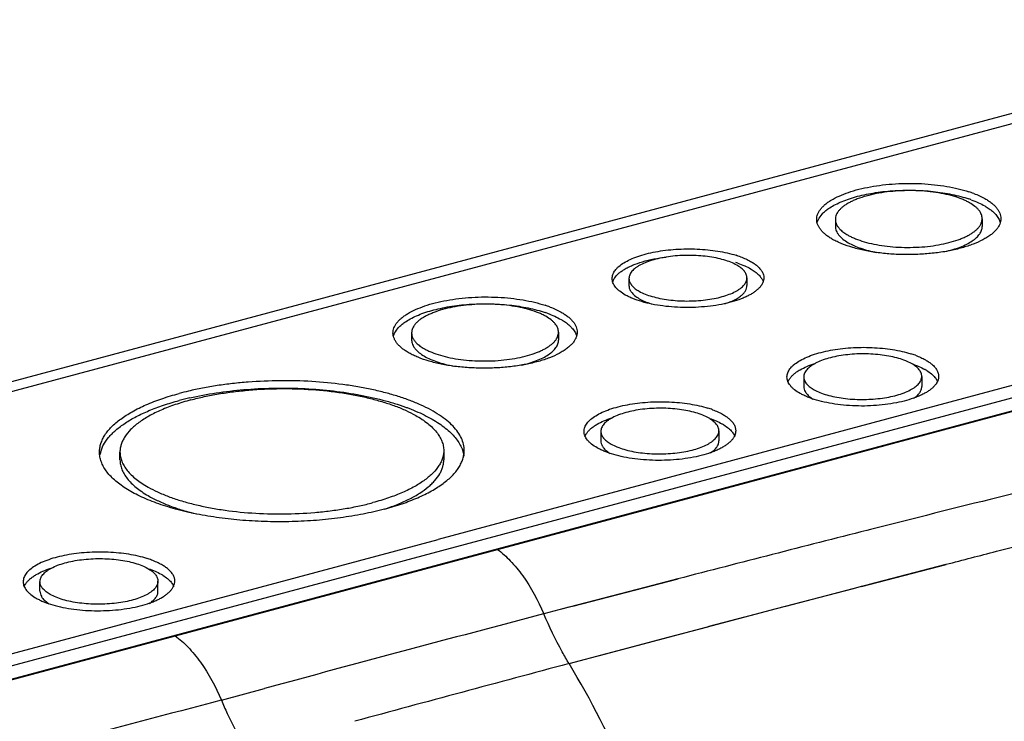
# Model space of a CAD drawing. Header units: millimetres. Extents: x -106 to 325, y 6 to 547.
# Tile 12 of 14: x 63 to 200, y 449 to 547. Entities that reach past the tile are written whole.
import ezdxf

# ---------------------------------------------------------------- set-up
doc = ezdxf.new("R2010")
doc.units = ezdxf.units.MM
doc.header["$LTSCALE"] = 30.734
doc.layers.get('0').update_dxf_attribs({"linetype": 'CONTINUOUS'})

msp = doc.modelspace()

# ---------------------------------------------------------------- linework, layer by layer
at = {"color": 7, "linetype": 'Continuous'}
for p, q in [((249.01, 546.63), (-97.35, 453.78)), ((250.69, 545.66), (-95.67, 452.82)), ((294.31, 521.09), (121.13, 474.66)), ((-43.12, 428.96), (294.42, 519.44)), ((176.13, 518.98), (176.13, 518)), ((196.47, 519.07), (196.47, 518)), ((-28.85, 430.94), (287.03, 515.62)), ((147.55, 510.79), (147.55, 509.8)), ((163.89, 510.87), (163.89, 509.8)), ((117.45, 503.25), (117.45, 502.27)), ((137.79, 503.34), (137.79, 502.27)), ((171.76, 497.16), (171.76, 495.82)), ((188.1, 497.23), (188.1, 495.82)), ((143.66, 489.62), (143.66, 488.29)), ((160, 489.7), (160, 488.29)), ((121.9, 486.96), (121.9, 485.68)), ((77.06, 485.68), (77.06, 486.76)), ((-52.05, 428.25), (121.13, 474.66)), ((65.98, 467.47), (65.98, 468.8)), ((82.32, 467.47), (82.32, 468.88))]:
    msp.add_line(p, q, dxfattribs=at)
at = {"color": 6, "linetype": 'Continuous'}
for p, q in [((149.43, 478.67), (209.82, 494.85)), ((181.01, 476.03), (180.5, 475.9)), ((181.01, 476.02), (180.5, 475.89)), ((179.75, 468.14), (191.48, 471.2)), ((185.99, 469.78), (191.48, 471.21)), ((154.32, 469.17), (139.74, 465.38)), ((154.32, 469.19), (149.95, 468.05)), ((180.85, 468.44), (185.99, 469.78)), ((149.95, 468.05), (138.04, 464.94)), ((167.98, 465.07), (178.63, 467.86)), ((169.29, 465.41), (178.62, 467.85)), ((178.63, 467.86), (179.76, 468.16)), ((179.76, 468.16), (180.85, 468.44)), ((139.24, 465.26), (135.74, 464.34)), ((143.45, 458.57), (167.98, 465.07)), ((158.67, 462.62), (163.59, 463.92)), ((163.59, 463.92), (164.71, 464.21)), ((152.97, 461.11), (158.49, 462.57)), ((158.49, 462.57), (158.67, 462.62)), ((149.69, 460.24), (152.97, 461.11)), ((139.25, 457.46), (149.69, 460.24)), ((91.1, 452.4), (97.08, 454.02))]:
    msp.add_line(p, q, dxfattribs=at)
msp.add_lwpolyline([(-21.87, 432.75), (156.21, 480.48), (183.04, 487.67)], dxfattribs=at)
at = {"color": 7, "linetype": 'Continuous'}
for centre, radius, start, end in [((189.72, 507.9), 15.69, 69.1612, 71.8416), ((189.44, 506.52), 16.14, 70.1653, 71.3404), ((158.1, 499.74), 13.94, 71.0855, 72.1839), ((158.36, 501.12), 13.49, 69.8422, 72.6646), ((130.76, 490.79), 16.14, 70.1653, 71.3404), ((131.05, 492.17), 15.69, 69.1612, 71.8416), ((182.56, 487.49), 13.49, 69.8422, 72.6646), ((184.92, 491.76), 7.37, 59.9941, 60.7088), ((185.1, 492.08), 7.01, 58.3346, 59.9984), ((96.4, 453.25), 43.08, 103.2214, 104.9803), ((96.11, 453.41), 41.91, 102.916, 104.9929), ((154.47, 479.95), 13.49, 69.8422, 72.6646), ((156.82, 484.23), 7.37, 59.9941, 60.7088), ((157, 484.54), 7.01, 58.3346, 59.9984), ((78.35, 485.65), 4.12, 165.853, 169.5256), ((76.89, 459.45), 13.16, 69.8055, 72.7017), ((79.14, 463.4), 7.38, 59.9931, 60.7117), ((79.33, 463.73), 7.01, 58.3378, 59.9973)]:
    msp.add_arc(centre, radius, start, end, dxfattribs=at)
at = {"color": 6, "linetype": 'Continuous'}
for centre, radius, start, end in [((1060.96, -2989.05), 3575.07, 103.66425, 104.24893), ((1510.43, -4760.96), 5403.1, 104.24942, 104.53601), ((2099.73, -6961.52), 7681.2, 104.814409, 105.112847), ((2261.78, -7486.45), 8222.58, 104.959397, 105.173574), ((1783.1, -5941.61), 6614.1, 104.822041, 105.218636)]:
    msp.add_arc(centre, radius, start, end, dxfattribs=at)
at = {"color": 7, "linetype": 'Continuous'}
for points, knots in [([(173.55, 518.97), (173.55, 519.09), (173.57, 519.33), (173.67, 519.68), (173.84, 520.03), (174.07, 520.37), (174.35, 520.71), (174.7, 521.04), (175.11, 521.35), (175.75, 521.77), (176.69, 522.25), (177.97, 522.75), (179.42, 523.17), (181.01, 523.51), (182.7, 523.76), (184.47, 523.92), (186.27, 523.98), (188.07, 523.94), (189.84, 523.8), (191.53, 523.57), (193.12, 523.24), (194.13, 522.96), (194.61, 522.81)], [0, 0, 0, 0, 0.015336, 0.031115, 0.047725, 0.065488, 0.084638, 0.105342, 0.127711, 0.151795, 0.205077, 0.264952, 0.330747, 0.401556, 0.47627, 0.553661, 0.63241, 0.711166, 0.788574, 0.863317, 0.934146, 1, 1, 1, 1]), ([(175.18, 520.46), (175.42, 520.63), (175.96, 520.95), (176.84, 521.38), (177.84, 521.77), (178.94, 522.11), (180.13, 522.4), (181.39, 522.64), (182.72, 522.83), (184.55, 522.99), (186.88, 523.05), (189.19, 522.91), (190.99, 522.68), (192.26, 522.45), (193.47, 522.16), (194.24, 521.93), (194.6, 521.81)], [0, 0, 0, 0, 0.044493, 0.093665, 0.147325, 0.205108, 0.266566, 0.331141, 0.398223, 0.467151, 0.607682, 0.747018, 0.81447, 0.879514, 0.941533, 1, 1, 1, 1]), ([(194.71, 521.28), (194.55, 521.37), (194.22, 521.54), (193.49, 521.86), (192.46, 522.21), (191.11, 522.53), (189.64, 522.78), (188.09, 522.93), (186.49, 522.98), (184.89, 522.93), (183.32, 522.79), (181.83, 522.56), (180.45, 522.24), (179.39, 521.9), (178.63, 521.58), (178.13, 521.34), (177.67, 521.08), (177.27, 520.81), (176.93, 520.52), (176.64, 520.23), (176.42, 519.93), (176.25, 519.62), (176.15, 519.3), (176.13, 519.09), (176.13, 518.98)], [0, 0, 0, 0, 0.026659, 0.055262, 0.117813, 0.186607, 0.260402, 0.337752, 0.41702, 0.496514, 0.574531, 0.649433, 0.719681, 0.783957, 0.81352, 0.841235, 0.867036, 0.89089, 0.912832, 0.932953, 0.951413, 0.968474, 0.984513, 1, 1, 1, 1]), ([(195.31, 522.56), (195.58, 522.46), (196.1, 522.24), (196.6, 521.98), (196.84, 521.85)], [0, 0, 0, 0, 0.520317, 1, 1, 1, 1]), ([(196.47, 519.07), (196.47, 519.17), (196.45, 519.37), (196.36, 519.67), (196.22, 519.96), (196.02, 520.24), (195.77, 520.52), (195.34, 520.89), (194.97, 521.13), (194.71, 521.28)], [0, 0, 0, 0, 0.099821, 0.202647, 0.31126, 0.427945, 0.554443, 0.691744, 1, 1, 1, 1]), ([(194.92, 521.7), (195.26, 521.57), (195.92, 521.31), (196.55, 520.99), (196.84, 520.83)], [0, 0, 0, 0, 0.523739, 1, 1, 1, 1]), ([(196.84, 521.85), (197.01, 521.76), (197.34, 521.56), (197.78, 521.23), (198.17, 520.9), (198.49, 520.55), (198.74, 520.19), (198.92, 519.83), (199.03, 519.46), (199.05, 519.21), (199.05, 519.09)], [0, 0, 0, 0, 0.159992, 0.308548, 0.445798, 0.572198, 0.688819, 0.797395, 0.900193, 1, 1, 1, 1]), ([(173.78, 518.94), (173.91, 519.22), (174.21, 519.63), (174.72, 520.11), (175.02, 520.34), (175.18, 520.46)], [0, 0, 0, 0, 0.456976, 0.716839, 1, 1, 1, 1]), ([(196.84, 520.83), (196.9, 520.79), (197.15, 520.64), (197.38, 520.49), (197.55, 520.36)], [0, 0, 0, 0, 0.259757, 1, 1, 1, 1]), ([(197.55, 520.36), (197.7, 520.25), (197.98, 520.03), (198.23, 519.78), (198.34, 519.65)], [0, 0, 0, 0, 0.52036, 1, 1, 1, 1]), ([(198.34, 519.65), (198.49, 519.49), (198.75, 519.14), (198.92, 518.75), (198.97, 518.55)], [0, 0, 0, 0, 0.526023, 1, 1, 1, 1]), ([(175.76, 516.2), (175.59, 516.3), (175.27, 516.5), (174.82, 516.82), (174.44, 517.16), (174.12, 517.5), (173.87, 517.86), (173.69, 518.23), (173.58, 518.6), (173.55, 518.85), (173.55, 518.97)], [0, 0, 0, 0, 0.159994, 0.308551, 0.445802, 0.572202, 0.688822, 0.797398, 0.900194, 1, 1, 1, 1]), ([(173.61, 518.46), (173.61, 518.5), (173.66, 518.67), (173.72, 518.82), (173.78, 518.94)], [0, 0, 0, 0, 0.244408, 1, 1, 1, 1]), ([(199.05, 519.09), (199.05, 518.95), (199.02, 518.69), (198.9, 518.29), (198.69, 517.9), (198.41, 517.52), (198.05, 517.15), (197.62, 516.8), (197.12, 516.46), (196.33, 516.01), (195.18, 515.5), (193.64, 515), (191.9, 514.6), (190.03, 514.31), (188.07, 514.13), (186.06, 514.07), (184.06, 514.14), (182.11, 514.33), (180.27, 514.63), (178.58, 515.04), (177.29, 515.48), (176.38, 515.88), (175.96, 516.09), (175.76, 516.2)], [0, 0, 0, 0, 0.015487, 0.031524, 0.048587, 0.067046, 0.087161, 0.109103, 0.132963, 0.158759, 0.216013, 0.280284, 0.350537, 0.425433, 0.503455, 0.582949, 0.662222, 0.739578, 0.813388, 0.882178, 0.944724, 0.97333, 1, 1, 1, 1]), ([(176.13, 518.98), (176.13, 518.86), (176.16, 518.62), (176.29, 518.26), (176.51, 517.9), (176.69, 517.69), (176.8, 517.58)], [0, 0, 0, 0, 0.226639, 0.463323, 0.718876, 1, 1, 1, 1]), ([(177.9, 516.77), (178.05, 516.69), (178.39, 516.52), (179.12, 516.2), (180.14, 515.85), (181.49, 515.52), (182.96, 515.28), (184.51, 515.13), (186.11, 515.08), (187.71, 515.12), (189.28, 515.26), (190.77, 515.5), (192.15, 515.82), (193.21, 516.16), (193.97, 516.47), (194.47, 516.72), (194.93, 516.98), (195.33, 517.25), (195.67, 517.53), (195.96, 517.83), (196.19, 518.13), (196.35, 518.44), (196.45, 518.76), (196.47, 518.97), (196.47, 519.07)], [0, 0, 0, 0, 0.026659, 0.055262, 0.117813, 0.186607, 0.260402, 0.337752, 0.41702, 0.496513, 0.574531, 0.649433, 0.719681, 0.783957, 0.81352, 0.841235, 0.867036, 0.89089, 0.912832, 0.932953, 0.951413, 0.968474, 0.984513, 1, 1, 1, 1]), ([(176.13, 518), (176.13, 517.9), (176.15, 517.69), (176.25, 517.37), (176.4, 517.07), (176.54, 516.87), (176.62, 516.78)], [0, 0, 0, 0, 0.232534, 0.472493, 0.726511, 1, 1, 1, 1]), ([(176.8, 517.58), (176.95, 517.43), (177.3, 517.14), (177.69, 516.89), (177.9, 516.77)], [0, 0, 0, 0, 0.470018, 1, 1, 1, 1]), ([(191.29, 514.51), (191.67, 514.6), (192.39, 514.78), (193.41, 515.12), (194.3, 515.51), (195.06, 515.95), (195.59, 516.35), (195.92, 516.69), (196.18, 517.02), (196.36, 517.37), (196.46, 517.73), (196.47, 517.91), (196.47, 518)], [0, 0, 0, 0, 0.175117, 0.337202, 0.484489, 0.615884, 0.731083, 0.782952, 0.831301, 0.91906, 0.96, 1, 1, 1, 1]), ([(176.62, 516.78), (176.78, 516.58), (177.18, 516.2), (177.64, 515.9), (177.9, 515.75)], [0, 0, 0, 0, 0.463151, 1, 1, 1, 1]), ([(177.9, 515.75), (178.16, 515.6), (178.74, 515.31), (179.68, 514.95), (180.74, 514.64), (181.49, 514.47), (181.87, 514.4)], [0, 0, 0, 0, 0.216693, 0.457464, 0.719603, 1, 1, 1, 1]), ([(145.22, 510.78), (145.22, 510.88), (145.24, 511.07), (145.35, 511.47), (145.57, 511.85), (145.87, 512.2), (146.26, 512.57), (146.88, 513), (147.76, 513.46), (148.79, 513.87), (149.97, 514.22), (151.25, 514.5), (152.62, 514.71), (154.06, 514.85), (155.52, 514.9), (156.99, 514.88), (158.44, 514.78), (159.83, 514.6), (161.14, 514.35), (161.98, 514.13), (162.38, 514)], [0, 0, 0, 0, 0.015339, 0.031113, 0.065327, 0.084416, 0.105036, 0.151204, 0.20419, 0.263708, 0.329152, 0.399619, 0.474059, 0.551261, 0.629952, 0.708806, 0.786493, 0.861713, 0.933233, 1, 1, 1, 1]), ([(146.91, 512.05), (147.09, 512.16), (147.46, 512.36), (148.29, 512.74), (149.47, 513.15), (151.03, 513.52), (152.13, 513.69), (152.71, 513.76)], [0, 0, 0, 0, 0.10075, 0.209428, 0.449024, 0.71454, 1, 1, 1, 1]), ([(162.47, 512.64), (162.21, 512.79), (161.63, 513.06), (160.67, 513.39), (159.59, 513.65), (158.41, 513.84), (157.16, 513.96), (155.88, 514), (154.59, 513.97), (153.33, 513.86), (152.13, 513.67), (151.02, 513.41), (150.03, 513.09), (149.3, 512.77), (148.79, 512.48), (148.47, 512.26), (148.19, 512.03), (147.96, 511.8), (147.78, 511.55), (147.65, 511.3), (147.57, 511.05), (147.55, 510.88), (147.55, 510.79)], [0, 0, 0, 0, 0.05522, 0.117785, 0.1866, 0.260393, 0.337743, 0.417016, 0.496515, 0.574539, 0.649439, 0.719699, 0.783971, 0.841234, 0.867027, 0.890886, 0.912836, 0.932954, 0.95141, 0.968474, 0.984515, 1, 1, 1, 1]), ([(162.62, 512.92), (162.94, 512.81), (163.55, 512.58), (164.13, 512.29), (164.4, 512.13)], [0, 0, 0, 0, 0.525947, 1, 1, 1, 1]), ([(163, 513.79), (163.26, 513.7), (163.73, 513.51), (164.19, 513.28), (164.4, 513.16)], [0, 0, 0, 0, 0.522016, 1, 1, 1, 1]), ([(164.4, 513.16), (164.56, 513.07), (164.87, 512.88), (165.16, 512.66), (165.29, 512.55)], [0, 0, 0, 0, 0.521678, 1, 1, 1, 1]), ([(145.57, 510.86), (145.72, 511.09), (146.02, 511.41), (146.49, 511.78), (146.77, 511.96), (146.91, 512.05)], [0, 0, 0, 0, 0.457781, 0.717879, 1, 1, 1, 1]), ([(163.89, 510.87), (163.89, 510.95), (163.88, 511.11), (163.78, 511.43), (163.59, 511.74), (163.33, 512.03), (162.98, 512.33), (162.69, 512.52), (162.47, 512.64)], [0, 0, 0, 0, 0.09988, 0.202777, 0.427654, 0.554305, 0.691702, 1, 1, 1, 1]), ([(164.4, 512.13), (164.43, 512.11), (164.56, 512.04), (164.68, 511.96), (164.77, 511.9)], [0, 0, 0, 0, 0.255852, 1, 1, 1, 1]), ([(164.77, 511.9), (164.96, 511.77), (165.29, 511.52), (165.59, 511.22), (165.72, 511.07)], [0, 0, 0, 0, 0.52876, 1, 1, 1, 1]), ([(165.29, 512.55), (165.43, 512.42), (165.69, 512.17), (165.99, 511.76), (166.18, 511.32), (166.22, 511.02), (166.22, 510.88)], [0, 0, 0, 0, 0.28897, 0.546421, 0.779778, 1, 1, 1, 1]), ([(147.04, 508.5), (146.77, 508.66), (146.39, 508.91), (145.95, 509.29), (145.69, 509.58), (145.48, 509.87), (145.33, 510.17), (145.24, 510.48), (145.22, 510.68), (145.22, 510.78)], [0, 0, 0, 0, 0.308273, 0.445576, 0.57207, 0.688752, 0.797361, 0.900182, 1, 1, 1, 1]), ([(145.32, 510.35), (145.33, 510.39), (145.4, 510.57), (145.49, 510.74), (145.57, 510.86)], [0, 0, 0, 0, 0.240712, 1, 1, 1, 1]), ([(166.22, 510.88), (166.22, 510.77), (166.2, 510.55), (166.1, 510.22), (165.93, 509.9), (165.7, 509.59), (165.4, 509.29), (165.04, 508.99), (164.63, 508.71), (164.16, 508.45), (163.64, 508.19), (162.85, 507.87), (161.76, 507.52), (160.34, 507.18), (158.8, 506.94), (157.18, 506.8), (155.53, 506.75), (153.88, 506.81), (152.27, 506.96), (150.76, 507.21), (149.36, 507.55), (148.3, 507.91), (147.55, 508.24), (147.21, 508.41), (147.04, 508.5)], [0, 0, 0, 0, 0.015485, 0.031523, 0.048583, 0.067041, 0.08716, 0.1091, 0.132954, 0.158754, 0.186467, 0.216029, 0.280304, 0.350549, 0.425449, 0.503464, 0.582959, 0.66223, 0.739585, 0.813385, 0.882184, 0.944738, 0.973341, 1, 1, 1, 1]), ([(147.55, 510.79), (147.55, 510.72), (147.57, 510.57), (147.65, 510.26), (147.78, 510.05), (147.88, 509.91)], [0, 0, 0, 0, 0.235066, 0.476506, 1, 1, 1, 1]), ([(148.97, 509.02), (149.23, 508.87), (149.81, 508.6), (150.78, 508.28), (151.86, 508.01), (153.04, 507.82), (154.29, 507.7), (155.57, 507.66), (156.86, 507.69), (158.11, 507.81), (159.31, 507.99), (160.42, 508.25), (161.41, 508.57), (162.15, 508.89), (162.65, 509.18), (162.98, 509.4), (163.25, 509.63), (163.48, 509.87), (163.66, 510.11), (163.79, 510.36), (163.87, 510.61), (163.89, 510.78), (163.89, 510.87)], [0, 0, 0, 0, 0.05522, 0.117785, 0.1866, 0.260393, 0.337743, 0.417016, 0.496515, 0.574539, 0.649439, 0.719699, 0.783971, 0.841234, 0.867027, 0.890886, 0.912836, 0.932954, 0.95141, 0.968474, 0.984515, 1, 1, 1, 1]), ([(165.72, 511.07), (165.81, 510.95), (165.99, 510.71), (166.11, 510.43), (166.15, 510.3)], [0, 0, 0, 0, 0.521843, 1, 1, 1, 1]), ([(147.55, 509.8), (147.55, 509.73), (147.57, 509.58), (147.65, 509.27), (147.77, 509.05), (147.87, 508.92)], [0, 0, 0, 0, 0.23568, 0.477529, 1, 1, 1, 1]), ([(147.87, 508.92), (148, 508.74), (148.34, 508.39), (148.75, 508.12), (148.97, 507.99)], [0, 0, 0, 0, 0.459097, 1, 1, 1, 1]), ([(147.88, 509.91), (147.89, 509.9), (147.93, 509.84), (147.98, 509.79), (148.01, 509.75)], [0, 0, 0, 0, 0.244539, 1, 1, 1, 1]), ([(148.01, 509.75), (148.14, 509.61), (148.44, 509.34), (148.78, 509.13), (148.97, 509.02)], [0, 0, 0, 0, 0.46638, 1, 1, 1, 1]), ([(160.84, 507.3), (161.07, 507.37), (161.5, 507.52), (162.11, 507.79), (162.64, 508.08), (163.08, 508.39), (163.44, 508.72), (163.69, 509.07), (163.86, 509.43), (163.89, 509.68), (163.89, 509.8)], [0, 0, 0, 0, 0.172113, 0.330674, 0.474737, 0.604069, 0.719084, 0.821219, 0.913402, 1, 1, 1, 1]), ([(114.87, 503.24), (114.87, 503.36), (114.9, 503.6), (115, 503.95), (115.16, 504.3), (115.39, 504.64), (115.68, 504.98), (116.03, 505.31), (116.43, 505.62), (117.08, 506.04), (118.01, 506.52), (119.3, 507.02), (120.75, 507.44), (122.33, 507.78), (124.02, 508.03), (125.79, 508.19), (127.59, 508.25), (129.39, 508.21), (131.16, 508.07), (132.85, 507.84), (134.45, 507.52), (135.46, 507.23), (135.94, 507.08)], [0, 0, 0, 0, 0.015336, 0.031115, 0.047725, 0.065488, 0.084638, 0.105342, 0.127711, 0.151795, 0.205077, 0.264952, 0.330747, 0.401556, 0.47627, 0.553661, 0.63241, 0.711166, 0.788574, 0.863317, 0.934146, 1, 1, 1, 1]), ([(116.5, 504.73), (116.75, 504.9), (117.28, 505.22), (118.16, 505.65), (119.16, 506.04), (120.26, 506.38), (121.45, 506.67), (122.72, 506.91), (124.04, 507.1), (125.88, 507.27), (128.2, 507.32), (130.51, 507.18), (132.31, 506.95), (133.58, 506.72), (134.79, 506.43), (135.56, 506.2), (135.93, 506.08)], [0, 0, 0, 0, 0.044493, 0.093665, 0.147325, 0.205108, 0.266566, 0.331141, 0.398223, 0.467151, 0.607682, 0.747018, 0.81447, 0.879514, 0.941533, 1, 1, 1, 1]), ([(148.97, 507.99), (149.21, 507.85), (149.75, 507.59), (150.32, 507.39), (150.62, 507.29)], [0, 0, 0, 0, 0.470681, 1, 1, 1, 1]), ([(136.03, 505.55), (135.87, 505.64), (135.54, 505.81), (134.81, 506.13), (133.78, 506.48), (132.43, 506.81), (130.96, 507.05), (129.41, 507.2), (127.81, 507.25), (126.21, 507.21), (124.65, 507.06), (123.15, 506.83), (121.77, 506.51), (120.72, 506.17), (119.96, 505.85), (119.45, 505.61), (119, 505.35), (118.59, 505.08), (118.25, 504.79), (117.96, 504.5), (117.74, 504.2), (117.58, 503.89), (117.48, 503.57), (117.45, 503.36), (117.45, 503.25)], [0, 0, 0, 0, 0.026659, 0.055262, 0.117813, 0.186607, 0.260402, 0.337752, 0.41702, 0.496514, 0.574531, 0.649433, 0.719681, 0.783957, 0.81352, 0.841235, 0.867036, 0.89089, 0.912832, 0.932953, 0.951413, 0.968474, 0.984513, 1, 1, 1, 1]), ([(136.24, 505.97), (136.59, 505.85), (137.24, 505.58), (137.87, 505.27), (138.16, 505.1)], [0, 0, 0, 0, 0.523739, 1, 1, 1, 1]), ([(136.63, 506.83), (136.9, 506.73), (137.42, 506.51), (137.93, 506.26), (138.16, 506.12)], [0, 0, 0, 0, 0.520317, 1, 1, 1, 1]), ([(138.16, 506.12), (138.33, 506.03), (138.66, 505.83), (139.11, 505.51), (139.49, 505.17), (139.81, 504.82), (140.06, 504.47), (140.24, 504.1), (140.35, 503.73), (140.37, 503.48), (140.37, 503.36)], [0, 0, 0, 0, 0.159992, 0.308548, 0.445798, 0.572198, 0.688819, 0.797395, 0.900193, 1, 1, 1, 1]), ([(115.1, 503.21), (115.24, 503.5), (115.54, 503.91), (116.04, 504.38), (116.34, 504.61), (116.5, 504.73)], [0, 0, 0, 0, 0.456976, 0.716839, 1, 1, 1, 1]), ([(137.79, 503.34), (137.79, 503.44), (137.77, 503.64), (137.69, 503.94), (137.54, 504.23), (137.34, 504.51), (137.09, 504.79), (136.66, 505.16), (136.29, 505.4), (136.03, 505.55)], [0, 0, 0, 0, 0.099821, 0.202647, 0.31126, 0.427945, 0.554443, 0.691744, 1, 1, 1, 1]), ([(138.16, 505.1), (138.22, 505.06), (138.47, 504.92), (138.71, 504.76), (138.88, 504.63)], [0, 0, 0, 0, 0.259757, 1, 1, 1, 1]), ([(138.88, 504.63), (139.02, 504.52), (139.3, 504.3), (139.55, 504.05), (139.66, 503.93)], [0, 0, 0, 0, 0.52036, 1, 1, 1, 1]), ([(117.09, 500.47), (116.91, 500.57), (116.59, 500.77), (116.14, 501.09), (115.76, 501.43), (115.44, 501.78), (115.19, 502.13), (115.01, 502.5), (114.9, 502.87), (114.87, 503.12), (114.87, 503.24)], [0, 0, 0, 0, 0.159994, 0.308551, 0.445802, 0.572202, 0.688822, 0.797398, 0.900194, 1, 1, 1, 1]), ([(114.93, 502.73), (114.94, 502.77), (114.98, 502.94), (115.04, 503.1), (115.1, 503.21)], [0, 0, 0, 0, 0.244408, 1, 1, 1, 1]), ([(140.37, 503.36), (140.37, 503.23), (140.34, 502.96), (140.22, 502.56), (140.02, 502.17), (139.73, 501.79), (139.37, 501.43), (138.94, 501.07), (138.44, 500.73), (137.65, 500.28), (136.51, 499.77), (134.96, 499.27), (133.23, 498.87), (131.36, 498.58), (129.39, 498.4), (127.38, 498.35), (125.38, 498.41), (123.44, 498.6), (121.59, 498.9), (119.9, 499.31), (118.62, 499.75), (117.7, 500.15), (117.28, 500.36), (117.09, 500.47)], [0, 0, 0, 0, 0.015487, 0.031524, 0.048587, 0.067046, 0.087161, 0.109103, 0.132963, 0.158759, 0.216013, 0.280284, 0.350537, 0.425433, 0.503455, 0.582949, 0.662222, 0.739578, 0.813388, 0.882178, 0.944724, 0.97333, 1, 1, 1, 1]), ([(117.45, 503.25), (117.45, 503.13), (117.48, 502.89), (117.61, 502.53), (117.83, 502.18), (118.02, 501.96), (118.12, 501.85)], [0, 0, 0, 0, 0.226639, 0.463323, 0.718876, 1, 1, 1, 1]), ([(119.22, 501.05), (119.38, 500.96), (119.71, 500.79), (120.44, 500.47), (121.46, 500.12), (122.81, 499.79), (124.28, 499.55), (125.84, 499.4), (127.43, 499.35), (129.03, 499.39), (130.6, 499.53), (132.09, 499.77), (133.47, 500.09), (134.53, 500.43), (135.29, 500.74), (135.8, 500.99), (136.25, 501.25), (136.65, 501.52), (137, 501.8), (137.28, 502.1), (137.51, 502.4), (137.67, 502.71), (137.77, 503.03), (137.79, 503.24), (137.79, 503.34)], [0, 0, 0, 0, 0.026659, 0.055262, 0.117813, 0.186607, 0.260402, 0.337752, 0.41702, 0.496513, 0.574531, 0.649433, 0.719681, 0.783957, 0.81352, 0.841235, 0.867036, 0.89089, 0.912832, 0.932953, 0.951413, 0.968474, 0.984513, 1, 1, 1, 1]), ([(139.66, 503.93), (139.81, 503.76), (140.07, 503.41), (140.24, 503.02), (140.3, 502.82)], [0, 0, 0, 0, 0.526023, 1, 1, 1, 1]), ([(117.45, 502.27), (117.45, 502.17), (117.47, 501.96), (117.57, 501.65), (117.72, 501.34), (117.86, 501.15), (117.94, 501.05)], [0, 0, 0, 0, 0.232534, 0.472493, 0.726511, 1, 1, 1, 1]), ([(118.12, 501.85), (118.27, 501.7), (118.62, 501.41), (119.01, 501.16), (119.22, 501.05)], [0, 0, 0, 0, 0.470018, 1, 1, 1, 1]), ([(132.61, 498.79), (132.99, 498.87), (133.71, 499.05), (134.73, 499.39), (135.63, 499.78), (136.38, 500.22), (136.91, 500.62), (137.24, 500.96), (137.5, 501.29), (137.68, 501.64), (137.78, 502), (137.79, 502.18), (137.79, 502.27)], [0, 0, 0, 0, 0.175117, 0.337202, 0.484489, 0.615884, 0.731083, 0.782952, 0.831301, 0.91906, 0.96, 1, 1, 1, 1]), ([(117.94, 501.05), (118.1, 500.85), (118.5, 500.47), (118.96, 500.17), (119.22, 500.02)], [0, 0, 0, 0, 0.463151, 1, 1, 1, 1]), ([(169.43, 497.15), (169.43, 497.24), (169.45, 497.44), (169.56, 497.83), (169.78, 498.21), (170.08, 498.56), (170.47, 498.93), (171.09, 499.37), (171.97, 499.82), (173, 500.23), (174.18, 500.58), (175.46, 500.86), (176.83, 501.07), (178.27, 501.21), (179.73, 501.27), (181.2, 501.24), (182.65, 501.14), (184.04, 500.96), (185.35, 500.71), (186.19, 500.49), (186.58, 500.37)], [0, 0, 0, 0, 0.015339, 0.031113, 0.065327, 0.084416, 0.105036, 0.151204, 0.20419, 0.263708, 0.329152, 0.399619, 0.474059, 0.551261, 0.629952, 0.708806, 0.786493, 0.861713, 0.933233, 1, 1, 1, 1]), ([(119.22, 500.02), (119.48, 499.87), (120.06, 499.58), (121.01, 499.22), (122.06, 498.91), (122.81, 498.74), (123.2, 498.67)], [0, 0, 0, 0, 0.216693, 0.457464, 0.719603, 1, 1, 1, 1]), ([(186.68, 499), (186.42, 499.15), (185.84, 499.42), (184.88, 499.75), (183.8, 500.01), (182.62, 500.2), (181.37, 500.32), (180.09, 500.37), (178.8, 500.33), (177.54, 500.22), (176.34, 500.03), (175.23, 499.77), (174.24, 499.45), (173.51, 499.13), (173, 498.84), (172.68, 498.62), (172.4, 498.39), (172.17, 498.16), (171.99, 497.91), (171.86, 497.67), (171.78, 497.41), (171.76, 497.24), (171.76, 497.16)], [0, 0, 0, 0, 0.05522, 0.117785, 0.1866, 0.260393, 0.337743, 0.417016, 0.496515, 0.574539, 0.649439, 0.719699, 0.783971, 0.841234, 0.867027, 0.890886, 0.912836, 0.932954, 0.95141, 0.968474, 0.984515, 1, 1, 1, 1]), ([(187.21, 500.15), (187.46, 500.06), (187.94, 499.87), (188.4, 499.64), (188.61, 499.52)], [0, 0, 0, 0, 0.522016, 1, 1, 1, 1]), ([(188.61, 499.52), (188.77, 499.43), (189.08, 499.24), (189.37, 499.02), (189.5, 498.91)], [0, 0, 0, 0, 0.521678, 1, 1, 1, 1]), ([(169.78, 496.87), (169.86, 496.99), (170.04, 497.22), (170.38, 497.55), (170.78, 497.86), (171.08, 498.05), (171.24, 498.14)], [0, 0, 0, 0, 0.217645, 0.4558, 0.716266, 1, 1, 1, 1]), ([(171.24, 498.14), (171.54, 498.32), (172.22, 498.65), (172.92, 498.9), (173.29, 499.02)], [0, 0, 0, 0, 0.471714, 1, 1, 1, 1]), ([(188.1, 497.23), (188.1, 497.31), (188.09, 497.47), (187.99, 497.8), (187.8, 498.11), (187.54, 498.39), (187.19, 498.69), (186.9, 498.88), (186.68, 499)], [0, 0, 0, 0, 0.09988, 0.202777, 0.427654, 0.554305, 0.691702, 1, 1, 1, 1]), ([(186.78, 498.95), (187.1, 498.85), (187.69, 498.62), (188.27, 498.34), (188.53, 498.19)], [0, 0, 0, 0, 0.524781, 1, 1, 1, 1]), ([(188.78, 498.04), (189.01, 497.9), (189.42, 497.62), (189.78, 497.27), (189.93, 497.09)], [0, 0, 0, 0, 0.533153, 1, 1, 1, 1]), ([(189.5, 498.91), (189.64, 498.79), (189.9, 498.54), (190.2, 498.12), (190.39, 497.68), (190.43, 497.39), (190.43, 497.24)], [0, 0, 0, 0, 0.28897, 0.546421, 0.779778, 1, 1, 1, 1]), ([(118.75, 493.26), (118.25, 493.48), (117.22, 493.91), (115.57, 494.48), (113.81, 494.98), (111.93, 495.43), (109.96, 495.81), (107.19, 496.23), (103.6, 496.57), (99.22, 496.68), (95.55, 496.52), (92.66, 496.25), (90.56, 495.97), (88.52, 495.63), (87.2, 495.34), (86.55, 495.19)], [0, 0, 0, 0, 0.049786, 0.102905, 0.159106, 0.218091, 0.27953, 0.343048, 0.474707, 0.609732, 0.744584, 0.810848, 0.875782, 0.938981, 1, 1, 1, 1]), ([(171.25, 494.87), (170.98, 495.02), (170.6, 495.27), (170.16, 495.65), (169.9, 495.94), (169.69, 496.23), (169.54, 496.53), (169.45, 496.84), (169.43, 497.04), (169.43, 497.15)], [0, 0, 0, 0, 0.308273, 0.445576, 0.57207, 0.688752, 0.797361, 0.900182, 1, 1, 1, 1]), ([(169.6, 496.56), (169.61, 496.59), (169.67, 496.69), (169.73, 496.8), (169.78, 496.87)], [0, 0, 0, 0, 0.243582, 1, 1, 1, 1]), ([(190.43, 497.24), (190.43, 497.13), (190.41, 496.91), (190.31, 496.59), (190.14, 496.27), (189.9, 495.95), (189.61, 495.65), (189.25, 495.36), (188.84, 495.08), (188.37, 494.81), (187.85, 494.55), (187.06, 494.23), (185.97, 493.88), (184.55, 493.55), (183.01, 493.31), (181.39, 493.16), (179.74, 493.11), (178.09, 493.17), (176.48, 493.32), (174.97, 493.57), (173.57, 493.91), (172.51, 494.27), (171.76, 494.6), (171.42, 494.78), (171.25, 494.87)], [0, 0, 0, 0, 0.015485, 0.031523, 0.048583, 0.067041, 0.08716, 0.1091, 0.132954, 0.158754, 0.186467, 0.216029, 0.280304, 0.350549, 0.425449, 0.503464, 0.582959, 0.66223, 0.739585, 0.813385, 0.882184, 0.944738, 0.973341, 1, 1, 1, 1]), ([(171.76, 497.16), (171.76, 497.08), (171.78, 496.93), (171.86, 496.62), (171.99, 496.41), (172.09, 496.27)], [0, 0, 0, 0, 0.235066, 0.476506, 1, 1, 1, 1]), ([(173.18, 495.38), (173.44, 495.24), (174.02, 494.97), (174.98, 494.64), (176.07, 494.38), (177.25, 494.18), (178.5, 494.06), (179.78, 494.02), (181.07, 494.06), (182.32, 494.17), (183.52, 494.36), (184.63, 494.61), (185.62, 494.93), (186.36, 495.26), (186.86, 495.55), (187.19, 495.76), (187.46, 495.99), (187.69, 496.23), (187.87, 496.47), (188, 496.72), (188.08, 496.97), (188.1, 497.15), (188.1, 497.23)], [0, 0, 0, 0, 0.05522, 0.117785, 0.1866, 0.260393, 0.337743, 0.417016, 0.496515, 0.574539, 0.649439, 0.719699, 0.783971, 0.841234, 0.867027, 0.890886, 0.912836, 0.932954, 0.95141, 0.968474, 0.984515, 1, 1, 1, 1]), ([(189.93, 497.09), (189.97, 497.04), (190.11, 496.85), (190.23, 496.64), (190.3, 496.47)], [0, 0, 0, 0, 0.264601, 1, 1, 1, 1]), ([(86.74, 494.26), (87.94, 494.53), (90.42, 495), (94.24, 495.44), (98.2, 495.65), (102.19, 495.6), (106.11, 495.31), (109.87, 494.78), (112.84, 494.14), (115.05, 493.51), (116.1, 493.17), (116.61, 492.98)], [0, 0, 0, 0, 0.121856, 0.250038, 0.381912, 0.514709, 0.645569, 0.771735, 0.890628, 0.946633, 1, 1, 1, 1]), ([(86.86, 493.97), (87.48, 494.14), (88.76, 494.45), (90.73, 494.82), (92.8, 495.12), (95.65, 495.42), (99.28, 495.59), (103.61, 495.46), (107.15, 495.08), (109.84, 494.61), (111.74, 494.19), (113.51, 493.7), (115.16, 493.15), (116.65, 492.54), (117.57, 492.07), (118.01, 491.83)], [0, 0, 0, 0, 0.060623, 0.124021, 0.189621, 0.256891, 0.394328, 0.531933, 0.665215, 0.728915, 0.789976, 0.847967, 0.902521, 0.953299, 1, 1, 1, 1]), ([(171.76, 495.82), (171.76, 495.71), (171.8, 495.46), (171.89, 495.24), (171.95, 495.13)], [0, 0, 0, 0, 0.485225, 1, 1, 1, 1]), ([(171.95, 495.13), (171.96, 495.11), (172, 495.05), (172.04, 494.98), (172.08, 494.93)], [0, 0, 0, 0, 0.244284, 1, 1, 1, 1]), ([(172.09, 496.27), (172.1, 496.26), (172.14, 496.21), (172.19, 496.15), (172.22, 496.11)], [0, 0, 0, 0, 0.244539, 1, 1, 1, 1]), ([(172.22, 496.11), (172.35, 495.97), (172.65, 495.71), (172.99, 495.49), (173.18, 495.38)], [0, 0, 0, 0, 0.46638, 1, 1, 1, 1]), ([(186.94, 494.17), (187.11, 494.28), (187.43, 494.52), (187.81, 494.93), (188.01, 495.3), (188.09, 495.6), (188.1, 495.75), (188.1, 495.82)], [0, 0, 0, 0, 0.301382, 0.562337, 0.790377, 0.896465, 1, 1, 1, 1]), ([(74.23, 486.75), (74.23, 486.95), (74.26, 487.35), (74.41, 487.95), (74.64, 488.54), (75.09, 489.34), (75.72, 490.1), (76.49, 490.81), (77.17, 491.35), (77.93, 491.86), (79.08, 492.55), (80.71, 493.35), (82.89, 494.18), (84.45, 494.65), (85.26, 494.87)], [0, 0, 0, 0, 0.040997, 0.082867, 0.126392, 0.172241, 0.272853, 0.328464, 0.38785, 0.451127, 0.518342, 0.664432, 0.825538, 1, 1, 1, 1]), ([(74.36, 486.66), (74.4, 486.84), (74.52, 487.21), (74.86, 487.94), (75.35, 488.65), (75.96, 489.31), (76.7, 489.99), (77.8, 490.81), (79.34, 491.71), (80.79, 492.38), (82.06, 492.88), (83.45, 493.37), (84.53, 493.7), (85.26, 493.89)], [0, 0, 0, 0, 0.041576, 0.084837, 0.178107, 0.228931, 0.282817, 0.400253, 0.531074, 0.675182, 0.752071, 0.831971, 1, 1, 1, 1]), ([(86.86, 493.97), (86.13, 493.78), (84.75, 493.36), (82.81, 492.62), (81.12, 491.79), (79.9, 491.02), (79.07, 490.37), (78.39, 489.74), (77.83, 489.06), (77.43, 488.35), (77.22, 487.82), (77.09, 487.29), (77.06, 486.94), (77.06, 486.76)], [0, 0, 0, 0, 0.174475, 0.33559, 0.481686, 0.612119, 0.671507, 0.727121, 0.827739, 0.873593, 0.917123, 0.958998, 1, 1, 1, 1]), ([(141.33, 489.61), (141.33, 489.71), (141.35, 489.9), (141.46, 490.3), (141.68, 490.68), (141.98, 491.03), (142.37, 491.4), (142.99, 491.83), (143.87, 492.29), (144.9, 492.7), (146.08, 493.05), (147.36, 493.33), (148.73, 493.54), (150.17, 493.68), (151.63, 493.73), (153.1, 493.71), (154.55, 493.61), (155.94, 493.43), (157.25, 493.18), (158.09, 492.96), (158.49, 492.83)], [0, 0, 0, 0, 0.015339, 0.031113, 0.065327, 0.084416, 0.105036, 0.151204, 0.20419, 0.263708, 0.329152, 0.399619, 0.474059, 0.551261, 0.629952, 0.708806, 0.786493, 0.861713, 0.933233, 1, 1, 1, 1]), ([(172.08, 494.93), (172.19, 494.78), (172.49, 494.47), (172.83, 494.22), (173.03, 494.1)], [0, 0, 0, 0, 0.4631, 1, 1, 1, 1]), ([(116.61, 492.98), (116.75, 492.93), (117.33, 492.71), (117.9, 492.48), (118.32, 492.3)], [0, 0, 0, 0, 0.2567, 1, 1, 1, 1]), ([(118.32, 492.3), (118.71, 492.12), (119.46, 491.77), (120.52, 491.19), (121.47, 490.58), (122.31, 489.94), (123.03, 489.29), (123.63, 488.61), (124.1, 487.92), (124.34, 487.43), (124.44, 487.19)], [0, 0, 0, 0, 0.157579, 0.305582, 0.443841, 0.572425, 0.691594, 0.801889, 0.904252, 1, 1, 1, 1]), ([(124.73, 486.98), (124.73, 487.26), (124.66, 487.85), (124.36, 488.71), (123.86, 489.56), (123.18, 490.37), (122.32, 491.16), (121.28, 491.91), (120.08, 492.62), (119.21, 493.05), (118.75, 493.26)], [0, 0, 0, 0, 0.094436, 0.192765, 0.298442, 0.414034, 0.54129, 0.681176, 0.834085, 1, 1, 1, 1]), ([(158.58, 491.47), (158.32, 491.62), (157.74, 491.89), (156.78, 492.22), (155.7, 492.48), (154.52, 492.67), (153.27, 492.79), (151.99, 492.84), (150.7, 492.8), (149.44, 492.69), (148.24, 492.5), (147.13, 492.24), (146.14, 491.92), (145.41, 491.6), (144.9, 491.31), (144.58, 491.09), (144.3, 490.86), (144.07, 490.63), (143.89, 490.38), (143.76, 490.13), (143.68, 489.88), (143.66, 489.71), (143.66, 489.62)], [0, 0, 0, 0, 0.05522, 0.117785, 0.1866, 0.260393, 0.337743, 0.417016, 0.496515, 0.574539, 0.649439, 0.719699, 0.783971, 0.841234, 0.867027, 0.890886, 0.912836, 0.932954, 0.95141, 0.968474, 0.984515, 1, 1, 1, 1]), ([(159.12, 492.62), (159.37, 492.53), (159.84, 492.34), (160.3, 492.11), (160.51, 491.99)], [0, 0, 0, 0, 0.522016, 1, 1, 1, 1]), ([(118.01, 491.83), (118.31, 491.66), (118.88, 491.31), (119.67, 490.74), (120.34, 490.15), (120.9, 489.54), (121.34, 488.91), (121.66, 488.27), (121.85, 487.62), (121.9, 487.18), (121.9, 486.96)], [0, 0, 0, 0, 0.160086, 0.308675, 0.445881, 0.572202, 0.6888, 0.797372, 0.900179, 1, 1, 1, 1]), ([(143.14, 490.61), (143.45, 490.78), (144.12, 491.11), (144.82, 491.37), (145.2, 491.49)], [0, 0, 0, 0, 0.471714, 1, 1, 1, 1]), ([(160, 489.7), (160, 489.78), (159.99, 489.94), (159.89, 490.26), (159.7, 490.58), (159.44, 490.86), (159.09, 491.16), (158.8, 491.35), (158.58, 491.47)], [0, 0, 0, 0, 0.09988, 0.202777, 0.427654, 0.554305, 0.691702, 1, 1, 1, 1]), ([(158.68, 491.42), (159, 491.31), (159.59, 491.09), (160.17, 490.81), (160.43, 490.66)], [0, 0, 0, 0, 0.524781, 1, 1, 1, 1]), ([(160.51, 491.99), (160.67, 491.9), (160.98, 491.71), (161.27, 491.49), (161.4, 491.38)], [0, 0, 0, 0, 0.521678, 1, 1, 1, 1]), ([(161.4, 491.38), (161.54, 491.25), (161.8, 491), (162.11, 490.59), (162.29, 490.15), (162.33, 489.85), (162.33, 489.71)], [0, 0, 0, 0, 0.28897, 0.546421, 0.779778, 1, 1, 1, 1]), ([(143.16, 487.34), (142.88, 487.49), (142.5, 487.74), (142.06, 488.12), (141.8, 488.41), (141.59, 488.7), (141.44, 489), (141.35, 489.31), (141.33, 489.51), (141.33, 489.61)], [0, 0, 0, 0, 0.308273, 0.445576, 0.57207, 0.688752, 0.797361, 0.900182, 1, 1, 1, 1]), ([(141.68, 489.34), (141.76, 489.46), (141.94, 489.69), (142.28, 490.01), (142.68, 490.33), (142.98, 490.51), (143.14, 490.61)], [0, 0, 0, 0, 0.217645, 0.4558, 0.716266, 1, 1, 1, 1]), ([(162.33, 489.71), (162.33, 489.6), (162.31, 489.38), (162.21, 489.05), (162.04, 488.73), (161.81, 488.42), (161.51, 488.12), (161.16, 487.82), (160.74, 487.54), (160.27, 487.28), (159.75, 487.02), (158.96, 486.7), (157.87, 486.35), (156.45, 486.01), (154.91, 485.77), (153.29, 485.63), (151.64, 485.58), (149.99, 485.64), (148.38, 485.79), (146.87, 486.04), (145.47, 486.38), (144.42, 486.74), (143.66, 487.07), (143.32, 487.24), (143.16, 487.34)], [0, 0, 0, 0, 0.015485, 0.031523, 0.048583, 0.067041, 0.08716, 0.1091, 0.132954, 0.158754, 0.186467, 0.216029, 0.280304, 0.350549, 0.425449, 0.503464, 0.582959, 0.66223, 0.739585, 0.813385, 0.882184, 0.944738, 0.973341, 1, 1, 1, 1]), ([(143.66, 489.62), (143.66, 489.55), (143.68, 489.4), (143.76, 489.09), (143.89, 488.88), (143.99, 488.74)], [0, 0, 0, 0, 0.235066, 0.476506, 1, 1, 1, 1]), ([(145.08, 487.85), (145.34, 487.7), (145.92, 487.43), (146.89, 487.11), (147.97, 486.84), (149.15, 486.65), (150.4, 486.53), (151.68, 486.49), (152.97, 486.52), (154.22, 486.64), (155.42, 486.82), (156.53, 487.08), (157.53, 487.4), (158.26, 487.73), (158.76, 488.01), (159.09, 488.23), (159.36, 488.46), (159.59, 488.7), (159.77, 488.94), (159.9, 489.19), (159.98, 489.44), (160, 489.61), (160, 489.7)], [0, 0, 0, 0, 0.05522, 0.117785, 0.1866, 0.260393, 0.337743, 0.417016, 0.496515, 0.574539, 0.649439, 0.719699, 0.783971, 0.841234, 0.867027, 0.890886, 0.912836, 0.932954, 0.95141, 0.968474, 0.984515, 1, 1, 1, 1]), ([(160.68, 490.51), (160.91, 490.37), (161.32, 490.09), (161.68, 489.74), (161.83, 489.56)], [0, 0, 0, 0, 0.533153, 1, 1, 1, 1]), ([(161.83, 489.56), (161.87, 489.51), (162.01, 489.32), (162.13, 489.11), (162.2, 488.94)], [0, 0, 0, 0, 0.264601, 1, 1, 1, 1]), ([(141.5, 489.03), (141.51, 489.06), (141.57, 489.16), (141.63, 489.27), (141.68, 489.34)], [0, 0, 0, 0, 0.243582, 1, 1, 1, 1]), ([(143.66, 488.29), (143.66, 488.17), (143.7, 487.93), (143.79, 487.71), (143.85, 487.6)], [0, 0, 0, 0, 0.485225, 1, 1, 1, 1]), ([(143.99, 488.74), (144, 488.73), (144.04, 488.67), (144.09, 488.62), (144.12, 488.58)], [0, 0, 0, 0, 0.244539, 1, 1, 1, 1]), ([(144.12, 488.58), (144.25, 488.44), (144.55, 488.17), (144.89, 487.96), (145.08, 487.85)], [0, 0, 0, 0, 0.46638, 1, 1, 1, 1]), ([(158.84, 486.64), (159.01, 486.75), (159.33, 486.99), (159.71, 487.4), (159.91, 487.77), (159.99, 488.07), (160, 488.22), (160, 488.29)], [0, 0, 0, 0, 0.301382, 0.562337, 0.790377, 0.896465, 1, 1, 1, 1]), ([(121.9, 486.96), (121.9, 486.79), (121.87, 486.43), (121.74, 485.9), (121.53, 485.37), (121.13, 484.66), (120.57, 483.99), (119.89, 483.36), (119.06, 482.7), (117.84, 481.93), (116.14, 481.1), (114.21, 480.36), (112.83, 479.95), (112.1, 479.75)], [0, 0, 0, 0, 0.041002, 0.082877, 0.126407, 0.17226, 0.272878, 0.328491, 0.387878, 0.51831, 0.664405, 0.825523, 1, 1, 1, 1]), ([(113.7, 478.85), (114.51, 479.07), (116.07, 479.54), (118.25, 480.38), (119.88, 481.17), (121.03, 481.86), (121.79, 482.38), (122.47, 482.91), (123.23, 483.62), (123.87, 484.38), (124.32, 485.19), (124.55, 485.78), (124.7, 486.37), (124.73, 486.78), (124.73, 486.98)], [0, 0, 0, 0, 0.174468, 0.335576, 0.481663, 0.548876, 0.612151, 0.671535, 0.727146, 0.827756, 0.873606, 0.917131, 0.959002, 1, 1, 1, 1]), ([(124.44, 487.19), (124.5, 487.02), (124.61, 486.69), (124.67, 486.35), (124.7, 486.18)], [0, 0, 0, 0, 0.50659, 1, 1, 1, 1]), ([(143.85, 487.6), (143.86, 487.58), (143.9, 487.52), (143.95, 487.45), (143.98, 487.4)], [0, 0, 0, 0, 0.244284, 1, 1, 1, 1]), ([(143.98, 487.4), (144.1, 487.24), (144.39, 486.94), (144.74, 486.69), (144.93, 486.57)], [0, 0, 0, 0, 0.4631, 1, 1, 1, 1]), ([(113.7, 478.85), (112.72, 478.59), (110.7, 478.13), (107.55, 477.61), (104.26, 477.26), (100.88, 477.09), (97.48, 477.09), (94.11, 477.26), (90.84, 477.61), (87.73, 478.13), (85.27, 478.7), (83.43, 479.24), (82.15, 479.67), (80.95, 480.13), (79.83, 480.63), (78.8, 481.15), (77.87, 481.7), (77.03, 482.27), (76.3, 482.87), (75.67, 483.48), (75.15, 484.11), (74.74, 484.76), (74.45, 485.41), (74.27, 486.08), (74.23, 486.53), (74.23, 486.75)], [0, 0, 0, 0, 0.070097, 0.14424, 0.221225, 0.299919, 0.37911, 0.457552, 0.534033, 0.607397, 0.676569, 0.709291, 0.740626, 0.770483, 0.798793, 0.825502, 0.850569, 0.873994, 0.895801, 0.916051, 0.934856, 0.952388, 0.968879, 0.98463, 1, 1, 1, 1]), ([(77.06, 486.76), (77.06, 486.54), (77.11, 486.1), (77.3, 485.45), (77.62, 484.81), (78.06, 484.18), (78.62, 483.57), (79.29, 482.98), (80.08, 482.41), (80.65, 482.07), (80.95, 481.9)], [0, 0, 0, 0, 0.099824, 0.202633, 0.311208, 0.427807, 0.554127, 0.691329, 0.839914, 1, 1, 1, 1]), ([(77.06, 485.68), (77.06, 485.46), (77.11, 485.01), (77.3, 484.35), (77.62, 483.7), (78.06, 483.06), (78.62, 482.43), (79.29, 481.83), (80.08, 481.25), (80.65, 480.89), (80.95, 480.72)], [0, 0, 0, 0, 0.100363, 0.20369, 0.312664, 0.429472, 0.55577, 0.692692, 0.840729, 1, 1, 1, 1]), ([(113.76, 478.88), (114.37, 479.08), (115.53, 479.5), (117.15, 480.23), (118.56, 481.02), (119.57, 481.74), (120.25, 482.35), (120.81, 482.94), (121.27, 483.57), (121.6, 484.22), (121.77, 484.71), (121.87, 485.19), (121.9, 485.52), (121.9, 485.68)], [0, 0, 0, 0, 0.171747, 0.329864, 0.473541, 0.602597, 0.661814, 0.717646, 0.819969, 0.867305, 0.912685, 0.956694, 1, 1, 1, 1]), ([(80.95, 481.9), (81.38, 481.65), (82.31, 481.19), (83.8, 480.57), (85.44, 480.02), (87.22, 479.53), (89.11, 479.11), (91.81, 478.64), (95.35, 478.26), (99.68, 478.14), (103.31, 478.3), (106.16, 478.6), (108.22, 478.9), (110.2, 479.28), (111.48, 479.58), (112.1, 479.75)], [0, 0, 0, 0, 0.046701, 0.097478, 0.15203, 0.210022, 0.271083, 0.334783, 0.468067, 0.605674, 0.743114, 0.810383, 0.875982, 0.939378, 1, 1, 1, 1]), ([(80.95, 480.72), (81.42, 480.45), (82.41, 479.94), (84.02, 479.27), (85.8, 478.67), (87.05, 478.33), (87.7, 478.18)], [0, 0, 0, 0, 0.221401, 0.462984, 0.723125, 1, 1, 1, 1]), ([(80.8, 472.01), (80.41, 472.14), (79.57, 472.36), (78.26, 472.61), (76.87, 472.79), (75.42, 472.89), (73.95, 472.91), (72.48, 472.85), (71.05, 472.72), (69.68, 472.51), (68.39, 472.22), (67.22, 471.88), (66.19, 471.47), (65.3, 471.01), (64.69, 470.58), (64.3, 470.21), (64, 469.86), (63.78, 469.48), (63.67, 469.08), (63.65, 468.89), (63.65, 468.79)], [0, 0, 0, 0, 0.066765, 0.138282, 0.213498, 0.29118, 0.370031, 0.44872, 0.525923, 0.600365, 0.670834, 0.736278, 0.795797, 0.848785, 0.894955, 0.915578, 0.934668, 0.968885, 0.98466, 1, 1, 1, 1]), ([(65.98, 468.8), (65.98, 468.89), (66, 469.06), (66.08, 469.31), (66.21, 469.56), (66.39, 469.8), (66.62, 470.04), (66.9, 470.27), (67.22, 470.49), (67.72, 470.77), (68.46, 471.1), (69.45, 471.42), (70.56, 471.68), (71.76, 471.86), (73.02, 471.98), (74.3, 472.01), (75.59, 471.97), (76.83, 471.85), (78.01, 471.66), (79.1, 471.39), (80.06, 471.07), (80.64, 470.8), (80.9, 470.65)], [0, 0, 0, 0, 0.015483, 0.031523, 0.048585, 0.067038, 0.087154, 0.109101, 0.132957, 0.158747, 0.216008, 0.280277, 0.350534, 0.425429, 0.50345, 0.582945, 0.66222, 0.739574, 0.813375, 0.882202, 0.944776, 1, 1, 1, 1]), ([(65.46, 469.78), (65.76, 469.96), (66.43, 470.29), (67.13, 470.54), (67.5, 470.66)], [0, 0, 0, 0, 0.471846, 1, 1, 1, 1]), ([(80.9, 470.65), (81.12, 470.53), (81.41, 470.34), (81.75, 470.04), (82.02, 469.75), (82.21, 469.44), (82.31, 469.11), (82.32, 468.95), (82.32, 468.88)], [0, 0, 0, 0, 0.308306, 0.445711, 0.572371, 0.797245, 0.900131, 1, 1, 1, 1]), ([(81, 470.6), (81.32, 470.49), (81.91, 470.27), (82.48, 469.99), (82.75, 469.84)], [0, 0, 0, 0, 0.524779, 1, 1, 1, 1]), ([(82.83, 471.16), (82.62, 471.28), (82.16, 471.51), (81.68, 471.7), (81.43, 471.8)], [0, 0, 0, 0, 0.477984, 1, 1, 1, 1]), ([(83.72, 470.55), (83.59, 470.66), (83.3, 470.88), (82.99, 471.07), (82.83, 471.16)], [0, 0, 0, 0, 0.478214, 1, 1, 1, 1]), ([(84.65, 468.89), (84.65, 469.03), (84.61, 469.33), (84.42, 469.76), (84.12, 470.18), (83.87, 470.43), (83.72, 470.55)], [0, 0, 0, 0, 0.220311, 0.453711, 0.711137, 1, 1, 1, 1]), ([(64, 468.52), (64.08, 468.64), (64.26, 468.87), (64.6, 469.19), (65, 469.5), (65.3, 469.69), (65.46, 469.78)], [0, 0, 0, 0, 0.217652, 0.455811, 0.716275, 1, 1, 1, 1]), ([(83, 469.69), (83.23, 469.55), (83.64, 469.26), (84, 468.91), (84.15, 468.73)], [0, 0, 0, 0, 0.533175, 1, 1, 1, 1]), ([(63.65, 468.79), (63.65, 468.69), (63.67, 468.48), (63.76, 468.18), (63.91, 467.88), (64.12, 467.58), (64.38, 467.3), (64.82, 466.91), (65.2, 466.67), (65.47, 466.51)], [0, 0, 0, 0, 0.099815, 0.202636, 0.311245, 0.427931, 0.554435, 0.691742, 1, 1, 1, 1]), ([(63.82, 468.2), (63.83, 468.23), (63.88, 468.34), (63.95, 468.44), (64, 468.52)], [0, 0, 0, 0, 0.243516, 1, 1, 1, 1]), ([(65.47, 466.51), (65.64, 466.42), (65.98, 466.24), (66.73, 465.91), (67.79, 465.56), (69.19, 465.22), (70.7, 464.97), (72.31, 464.81), (73.95, 464.76), (75.61, 464.81), (77.22, 464.95), (78.77, 465.19), (80.19, 465.52), (81.28, 465.87), (82.07, 466.2), (82.59, 466.45), (83.06, 466.72), (83.47, 467), (83.83, 467.3), (84.12, 467.6), (84.36, 467.91), (84.53, 468.23), (84.63, 468.56), (84.65, 468.78), (84.65, 468.89)], [0, 0, 0, 0, 0.026659, 0.055263, 0.117815, 0.18661, 0.260405, 0.337755, 0.417021, 0.496514, 0.574532, 0.649433, 0.719681, 0.783956, 0.813519, 0.841235, 0.867036, 0.89089, 0.912833, 0.932954, 0.951413, 0.968474, 0.984514, 1, 1, 1, 1]), ([(66.3, 467.93), (66.2, 468.06), (66.08, 468.27), (66, 468.58), (65.98, 468.73), (65.98, 468.8)], [0, 0, 0, 0, 0.52321, 0.764749, 1, 1, 1, 1]), ([(66.44, 467.76), (66.43, 467.77), (66.38, 467.83), (66.33, 467.88), (66.3, 467.93)], [0, 0, 0, 0, 0.255833, 1, 1, 1, 1]), ([(67.4, 467.03), (67.21, 467.13), (66.87, 467.35), (66.57, 467.62), (66.44, 467.76)], [0, 0, 0, 0, 0.533586, 1, 1, 1, 1]), ([(82.32, 468.88), (82.32, 468.79), (82.3, 468.62), (82.22, 468.37), (82.09, 468.12), (81.91, 467.87), (81.68, 467.64), (81.4, 467.41), (81.08, 467.19), (80.58, 466.9), (79.84, 466.58), (78.85, 466.26), (77.74, 466), (76.54, 465.81), (75.28, 465.7), (74, 465.66), (72.72, 465.71), (71.47, 465.83), (70.29, 466.02), (69.2, 466.28), (68.24, 466.61), (67.66, 466.88), (67.4, 467.03)], [0, 0, 0, 0, 0.015483, 0.031523, 0.048585, 0.067038, 0.087154, 0.109101, 0.132956, 0.158747, 0.216008, 0.280277, 0.350534, 0.425429, 0.50345, 0.582945, 0.662219, 0.739574, 0.813375, 0.882202, 0.944776, 1, 1, 1, 1]), ([(84.15, 468.73), (84.19, 468.68), (84.33, 468.5), (84.45, 468.29), (84.51, 468.13)], [0, 0, 0, 0, 0.264348, 1, 1, 1, 1]), ([(65.98, 467.47), (65.98, 467.35), (66.02, 467.11), (66.11, 466.88), (66.17, 466.78)], [0, 0, 0, 0, 0.485225, 1, 1, 1, 1]), ([(66.17, 466.78), (66.18, 466.76), (66.22, 466.69), (66.26, 466.63), (66.3, 466.58)], [0, 0, 0, 0, 0.244284, 1, 1, 1, 1]), ([(66.3, 466.58), (66.41, 466.42), (66.71, 466.12), (67.05, 465.87), (67.25, 465.75)], [0, 0, 0, 0, 0.463103, 1, 1, 1, 1]), ([(81.14, 465.8), (81.32, 465.92), (81.64, 466.16), (82.02, 466.57), (82.23, 466.95), (82.31, 467.25), (82.32, 467.39), (82.32, 467.47)], [0, 0, 0, 0, 0.301718, 0.562778, 0.790677, 0.896627, 1, 1, 1, 1])]:
    msp.add_open_spline(points, degree=3, knots=knots, dxfattribs=at)
at = {"color": 6, "linetype": 'Continuous'}
for points, knots in [([(191.48, 471.21), (193.8, 471.81), (203.05, 474.2), (212.32, 476.57), (219.27, 478.31)], [0, 0, 0, 0, 0.250594, 1, 1, 1, 1]), ([(129.32, 473.28), (129.97, 472.81), (131.23, 471.67), (133.58, 468.79), (134.96, 466.2), (135.74, 464.35)], [0, 0, 0, 0, 0.216147, 0.457527, 1, 1, 1, 1]), ([(139.25, 457.46), (138.93, 457.99), (137.65, 460.23), (136.52, 462.56), (135.74, 464.35)], [0, 0, 0, 0, 0.242516, 1, 1, 1, 1]), ([(84.69, 461.32), (85.34, 460.85), (86.6, 459.71), (88.94, 456.84), (90.32, 454.25), (91.1, 452.4)], [0, 0, 0, 0, 0.216171, 0.45755, 1, 1, 1, 1]), ([(153.36, 424), (151.75, 430), (147.82, 441.53), (142.34, 452.41), (139.25, 457.46)], [0, 0, 0, 0, 0.51198, 1, 1, 1, 1]), ([(91.1, 452.41), (91.36, 451.79), (92.42, 449.39), (93.65, 447.07), (94.67, 445.41)], [0, 0, 0, 0, 0.256755, 1, 1, 1, 1])]:
    msp.add_open_spline(points, degree=3, knots=knots, dxfattribs=at)

doc.saveas('drawing.dxf')
